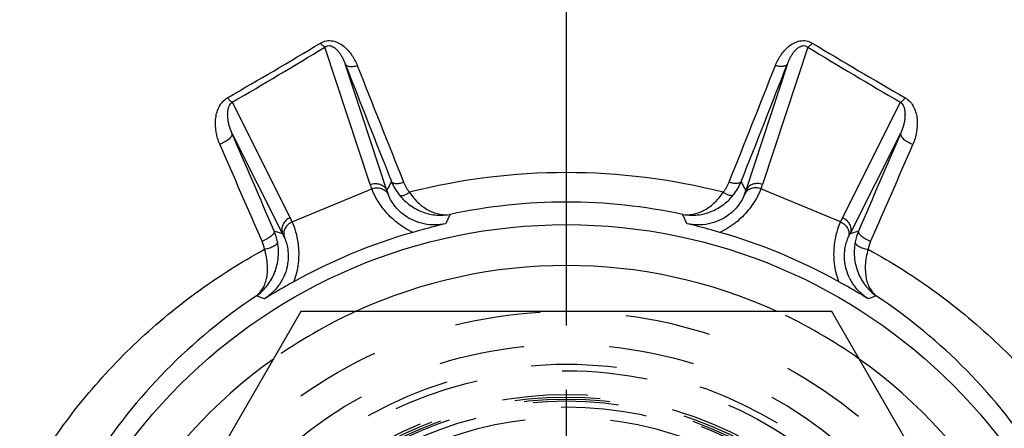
# Model space of a CAD drawing. Header units: millimetres. Extents: x 397 to 603, y 378 to 622.
# Tile 7 of 9: x 458 to 533, y 526 to 557. Entities that reach past the tile are written whole.
import ezdxf

# ---------------------------------------------------------------- set-up
doc = ezdxf.new("R2010")
doc.units = ezdxf.units.MM
doc.header["$LTSCALE"] = 65.185185
doc.linetypes.add('CENTER', pattern=[0.6, 0.375, -0.075, 0.075, -0.075])
doc.linetypes.add('HIDDEN', pattern=[0.2, 0.1, -0.1])
for name, color, linetype in [('ACHSEN_S', 7, 'CONTINUOUS'), ('FASEN', 7, 'CONTINUOUS'), ('FLAECHEN', 7, 'CONTINUOUS'), ('KONST.EL_MIT_GEO', 7, 'CONTINUOUS')]:
    doc.layers.add(name, color=color, linetype=linetype)

msp = doc.modelspace()

# ---------------------------------------------------------------- linework, layer by layer
at = {"layer": 'ACHSEN_S', "color": 2, "linetype": 'CENTER'}
msp.add_line((500, 377.5), (500, 622.5), dxfattribs=at)
at = {"layer": 'FASEN', "color": 7, "linetype": 'Continuous'}
msp.add_circle((500, 500), 41.605, dxfattribs=at)
for start, end in [(65.38443, 114.61557), (125.38435, 174.61552), (5.38448, 54.61565)]:
    msp.add_arc((500, 500), 38.5, start, end, dxfattribs=at)
at = {"layer": 'FASEN', "color": 8, "linetype": 'HIDDEN'}
for start, end in [(114.61557, 125.38435), (54.61565, 65.38443)]:
    msp.add_arc((500, 500), 38.5, start, end, dxfattribs=at)
at = {"layer": 'FLAECHEN', "color": 8, "linetype": 'HIDDEN'}
msp.add_circle((500, 500), 26.95, dxfattribs=at)
at = {"layer": 'KONST.EL_MIT_GEO', "color": 7, "linetype": 'Continuous'}
for p, q in [((485.067, 544.656), (481.628, 555.104)), ((518.372, 555.104), (514.933, 544.656)), ((486.337, 544.201), (483.167, 553.832)), ((516.833, 553.832), (513.663, 544.201)), ((474.555, 550.909), (478.983, 542.136)), ((521.017, 542.136), (525.445, 550.909)), ((474.549, 548.559), (478.406, 540.916)), ((521.594, 540.916), (525.451, 548.559)), ((479.133, 541.813), (485.189, 544.321)), ((520.867, 541.813), (514.811, 544.321)), ((479.793, 535), (459.585, 500)), ((520.207, 535), (479.793, 535)), ((540.415, 500), (520.207, 535))]:
    msp.add_line(p, q, dxfattribs=at)
at = {"layer": 'KONST.EL_MIT_GEO', "color": 8, "linetype": 'HIDDEN'}
for radius in [35, 32.5, 31, 30.5, 28.7, 28.5, 28.346, 28.2, 27.75, 26.95]:
    msp.add_circle((500, 500), radius, dxfattribs=at)
at = {"layer": 'KONST.EL_MIT_GEO', "color": 7, "linetype": 'Continuous'}
for centre, radius, start, end in [((266.119, 913.587), 417.836, 299.86884, 300.99379), ((727.436, 902.614), 405.111, 238.98854, 240.14883), ((265.421, 911.592), 416.929, 300.10623, 301.23642), ((728.119, 900.701), 404.267, 238.74588, 239.91147), ((2643.324, 1399.444), 2319.771, 201.378291, 201.615966), ((-1702.223, 1422.642), 2383.073, 338.387191, 338.618552), ((2608.808, 1393.435), 2284.641, 201.565059, 201.804399), ((-1666.802, 1416.495), 2347.051, 338.198783, 338.431759), ((-1993.824, -521.933), 2690.505, 23.272908, 23.445564), ((2950.593, -503.261), 2643.414, 156.552898, 156.72863), ((-1955.249, -515.773), 2651.498, 23.472571, 23.646361), ((2912.737, -497.236), 2605.12, 156.352092, 156.528976), ((500, 497.306), 48.257, 75.68083, 104.31917), ((616.866, 475.958), 147.292, 152.10091, 152.3988), ((490.436, 546.378), 4.031, 201.83506, 218.79007), ((490.397, 545.941), 2.994, 201.79047, 218.83429), ((509.608, 545.938), 2.988, 321.14804, 338.2272), ((509.573, 546.373), 4.022, 321.18901, 338.18585), ((383.137, 475.96), 147.288, 27.6012, 27.8991), ((490.48, 546.437), 5.699, 198.2132, 201.79242), ((490.842, 545.597), 4.717, 197.21688, 200.73472), ((509.158, 545.597), 4.717, 339.26528, 342.78312), ((509.52, 546.437), 5.699, 338.20758, 341.7868), ((500, 500.793), 42.525, 77.98334, 102.01666), ((473.896, 539.567), 5.699, 23.20758, 26.7868), ((604.796, 488.453), 125.797, 154.61298, 154.96867), ((395.206, 488.454), 125.795, 25.03133, 25.38702), ((526.104, 539.567), 5.699, 153.2132, 156.79242), ((434.407, 400.505), 147.143, 72.60112, 72.86343), ((474.016, 539.52), 4.073, 10.88288, 23.07063), ((565.593, 400.505), 147.143, 107.13657, 107.39888), ((525.984, 539.52), 4.073, 156.92937, 169.11712), ((474.067, 539.141), 3.024, 11.24039, 23.47934), ((474.234, 538.717), 4.717, 24.26528, 27.78312), ((499.87, 500.313), 42.313, 105.83399, 119.16601), ((500.13, 500.313), 42.313, 60.83399, 74.16601), ((525.766, 538.717), 4.717, 152.21688, 155.73472), ((525.933, 539.141), 3.024, 156.52066, 168.75961), ((500.297, 500.231), 43.169, 123.5958, 147.34172), ((434.135, 417.934), 125.584, 70.03071, 70.32838), ((565.865, 417.934), 125.584, 109.67162, 109.96929), ((499.703, 500.231), 43.169, 32.65828, 56.4042)]:
    msp.add_arc(centre, radius, start, end, dxfattribs=at)
for points, knots in [([(481.281, 555.408), (481.42, 555.492), (481.733, 555.612), (482.233, 555.6), (482.694, 555.43), (483.211, 555.08), (483.709, 554.502), (483.983, 553.97), (484.091, 553.698)], [0, 0, 0, 0, 0.130181, 0.263459, 0.394341, 0.520979, 0.763993, 1, 1, 1, 1]), ([(481.628, 555.104), (481.568, 555.134), (481.444, 555.229), (481.338, 555.342), (481.281, 555.408)], [0, 0, 0, 0, 0.433709, 1, 1, 1, 1]), ([(515.909, 553.698), (516.017, 553.97), (516.291, 554.502), (516.789, 555.08), (517.306, 555.43), (517.767, 555.6), (518.267, 555.612), (518.58, 555.492), (518.719, 555.408)], [0, 0, 0, 0, 0.236007, 0.479021, 0.605659, 0.736541, 0.869819, 1, 1, 1, 1]), ([(518.372, 555.104), (518.432, 555.134), (518.556, 555.229), (518.662, 555.342), (518.719, 555.408)], [0, 0, 0, 0, 0.43371, 1, 1, 1, 1]), ([(481.628, 555.104), (481.669, 555.138), (481.766, 555.199), (481.937, 555.231), (482.107, 555.199), (482.298, 555.11), (482.491, 554.957), (482.676, 554.748), (482.83, 554.528), (482.961, 554.302), (483.073, 554.07), (483.138, 553.911), (483.167, 553.832)], [0, 0, 0, 0, 0.070027, 0.147321, 0.223623, 0.294159, 0.423185, 0.544192, 0.66106, 0.775466, 0.888276, 1, 1, 1, 1]), ([(516.833, 553.832), (516.862, 553.911), (516.927, 554.07), (517.039, 554.302), (517.17, 554.528), (517.324, 554.748), (517.509, 554.957), (517.702, 555.11), (517.893, 555.199), (518.063, 555.231), (518.234, 555.199), (518.331, 555.138), (518.372, 555.104)], [0, 0, 0, 0, 0.111724, 0.224534, 0.33894, 0.455808, 0.576815, 0.705841, 0.776377, 0.852679, 0.929973, 1, 1, 1, 1]), ([(483.167, 553.832), (483.18, 553.807), (483.215, 553.758), (483.291, 553.703), (483.389, 553.662), (483.553, 553.627), (483.793, 553.629), (483.989, 553.669), (484.091, 553.698)], [0, 0, 0, 0, 0.084435, 0.177071, 0.282133, 0.401395, 0.680275, 1, 1, 1, 1]), ([(516.833, 553.832), (516.82, 553.807), (516.785, 553.758), (516.709, 553.703), (516.611, 553.662), (516.447, 553.627), (516.207, 553.629), (516.011, 553.669), (515.909, 553.698)], [0, 0, 0, 0, 0.084435, 0.177071, 0.282133, 0.401395, 0.680275, 1, 1, 1, 1]), ([(473.625, 547.718), (473.496, 548.013), (473.309, 548.632), (473.267, 549.44), (473.373, 550.071), (473.536, 550.528), (473.803, 550.948), (474.061, 551.169), (474.208, 551.253)], [0, 0, 0, 0, 0.249627, 0.495672, 0.618743, 0.742725, 0.869094, 1, 1, 1, 1]), ([(474.555, 550.909), (474.527, 550.925), (474.471, 550.966), (474.35, 551.077), (474.265, 551.179), (474.208, 551.253)], [0, 0, 0, 0, 0.193942, 0.428487, 1, 1, 1, 1]), ([(474.549, 548.559), (474.464, 548.747), (474.359, 549.038), (474.269, 549.437), (474.228, 549.738), (474.219, 550.042), (474.256, 550.451), (474.384, 550.781), (474.555, 550.909)], [0, 0, 0, 0, 0.250393, 0.373721, 0.496222, 0.618404, 0.741223, 1, 1, 1, 1]), ([(525.445, 550.909), (525.473, 550.925), (525.529, 550.966), (525.65, 551.077), (525.735, 551.179), (525.792, 551.253)], [0, 0, 0, 0, 0.193942, 0.428487, 1, 1, 1, 1]), ([(525.445, 550.909), (525.616, 550.781), (525.744, 550.451), (525.781, 550.042), (525.772, 549.738), (525.731, 549.437), (525.641, 549.038), (525.536, 548.747), (525.451, 548.559)], [0, 0, 0, 0, 0.258777, 0.381596, 0.503778, 0.626279, 0.749607, 1, 1, 1, 1]), ([(525.792, 551.253), (525.939, 551.169), (526.197, 550.948), (526.464, 550.528), (526.627, 550.071), (526.733, 549.44), (526.691, 548.632), (526.504, 548.013), (526.375, 547.718)], [0, 0, 0, 0, 0.130906, 0.257275, 0.381257, 0.504328, 0.750373, 1, 1, 1, 1]), ([(474.549, 548.559), (474.559, 548.528), (474.562, 548.456), (474.522, 548.344), (474.443, 548.228), (474.328, 548.11), (474.183, 547.995), (473.952, 547.85), (473.759, 547.763), (473.625, 547.718)], [0, 0, 0, 0, 0.072039, 0.157889, 0.26272, 0.386783, 0.527421, 0.680249, 1, 1, 1, 1]), ([(525.451, 548.559), (525.441, 548.528), (525.438, 548.456), (525.478, 548.344), (525.557, 548.228), (525.672, 548.11), (525.817, 547.995), (526.048, 547.85), (526.241, 547.763), (526.375, 547.718)], [0, 0, 0, 0, 0.072039, 0.157889, 0.26272, 0.386784, 0.527421, 0.680249, 1, 1, 1, 1]), ([(486.694, 544.878), (486.705, 544.857), (486.739, 544.816), (486.813, 544.773), (486.91, 544.745), (487.075, 544.727), (487.317, 544.747), (487.513, 544.796), (487.617, 544.83)], [0, 0, 0, 0, 0.073878, 0.158991, 0.260359, 0.379506, 0.666406, 1, 1, 1, 1]), ([(513.306, 544.878), (513.295, 544.857), (513.261, 544.816), (513.187, 544.773), (513.09, 544.745), (512.925, 544.727), (512.683, 544.747), (512.487, 544.796), (512.383, 544.83)], [0, 0, 0, 0, 0.073878, 0.158991, 0.260359, 0.379506, 0.666406, 1, 1, 1, 1]), ([(485.067, 544.656), (485.186, 544.703), (485.442, 544.757), (485.762, 544.708), (485.988, 544.601), (486.182, 544.459), (486.29, 544.309), (486.337, 544.201)], [0, 0, 0, 0, 0.260227, 0.515078, 0.639714, 0.762011, 1, 1, 1, 1]), ([(485.189, 544.321), (485.303, 544.368), (485.547, 544.424), (485.912, 544.379), (486.229, 544.211), (486.379, 544.027), (486.431, 543.927)], [0, 0, 0, 0, 0.260548, 0.515368, 0.761342, 1, 1, 1, 1]), ([(488.325, 541.021), (487.883, 541.215), (487.087, 541.704), (486.17, 542.62), (485.565, 543.507), (485.288, 544.075), (485.189, 544.321)], [0, 0, 0, 0, 0.310909, 0.5943, 0.828925, 1, 1, 1, 1]), ([(487.294, 543.852), (487.323, 543.824), (487.396, 543.804), (487.496, 543.811), (487.635, 543.841), (487.831, 543.922), (487.984, 544.011), (488.065, 544.064)], [0, 0, 0, 0, 0.146843, 0.245735, 0.363968, 0.654265, 1, 1, 1, 1]), ([(488.065, 544.064), (488.268, 543.76), (488.715, 543.228), (489.511, 542.654), (490.336, 542.356), (490.891, 542.345), (491.147, 542.386)], [0, 0, 0, 0, 0.29697, 0.558711, 0.789396, 1, 1, 1, 1]), ([(508.853, 542.386), (509.109, 542.345), (509.664, 542.356), (510.489, 542.654), (511.285, 543.228), (511.732, 543.76), (511.935, 544.064)], [0, 0, 0, 0, 0.210604, 0.441289, 0.70303, 1, 1, 1, 1]), ([(514.811, 544.321), (514.712, 544.075), (514.435, 543.507), (513.83, 542.62), (512.913, 541.704), (512.117, 541.215), (511.675, 541.021)], [0, 0, 0, 0, 0.171075, 0.4057, 0.689091, 1, 1, 1, 1]), ([(512.706, 543.852), (512.677, 543.824), (512.604, 543.804), (512.504, 543.811), (512.365, 543.841), (512.169, 543.922), (512.016, 544.011), (511.935, 544.064)], [0, 0, 0, 0, 0.146843, 0.245735, 0.363968, 0.654265, 1, 1, 1, 1]), ([(514.811, 544.321), (514.697, 544.368), (514.453, 544.424), (514.088, 544.379), (513.771, 544.211), (513.621, 544.027), (513.569, 543.927)], [0, 0, 0, 0, 0.260548, 0.515368, 0.761342, 1, 1, 1, 1]), ([(514.933, 544.656), (514.814, 544.703), (514.558, 544.757), (514.238, 544.708), (514.012, 544.601), (513.818, 544.459), (513.71, 544.309), (513.663, 544.201)], [0, 0, 0, 0, 0.260227, 0.515078, 0.639714, 0.762011, 1, 1, 1, 1]), ([(490.814, 541.679), (490.545, 541.62), (489.993, 541.557), (489.167, 541.635), (488.392, 541.88), (487.721, 542.26), (487.197, 542.713), (486.825, 543.167), (486.584, 543.569), (486.472, 543.818), (486.431, 543.927)], [0, 0, 0, 0, 0.154536, 0.308906, 0.461488, 0.607148, 0.737854, 0.847567, 0.934697, 1, 1, 1, 1]), ([(487.294, 543.852), (487.536, 543.551), (488.094, 543.028), (489.083, 542.516), (490.122, 542.291), (490.815, 542.325), (491.147, 542.386)], [0, 0, 0, 0, 0.269246, 0.523617, 0.765635, 1, 1, 1, 1]), ([(508.853, 542.386), (509.185, 542.325), (509.878, 542.291), (510.917, 542.516), (511.906, 543.028), (512.464, 543.551), (512.706, 543.852)], [0, 0, 0, 0, 0.234365, 0.476383, 0.730754, 1, 1, 1, 1]), ([(513.569, 543.927), (513.528, 543.818), (513.416, 543.569), (513.175, 543.167), (512.803, 542.713), (512.279, 542.26), (511.608, 541.88), (510.833, 541.635), (510.007, 541.557), (509.455, 541.62), (509.186, 541.679)], [0, 0, 0, 0, 0.065303, 0.152433, 0.262146, 0.392852, 0.538512, 0.691094, 0.845464, 1, 1, 1, 1]), ([(478.983, 542.136), (478.865, 542.085), (478.647, 541.942), (478.455, 541.681), (478.37, 541.446), (478.334, 541.208), (478.363, 541.025), (478.406, 540.916)], [0, 0, 0, 0, 0.260227, 0.515078, 0.639714, 0.762011, 1, 1, 1, 1]), ([(479.133, 541.813), (479.019, 541.765), (478.808, 541.632), (478.581, 541.342), (478.475, 540.999), (478.499, 540.763), (478.534, 540.656)], [0, 0, 0, 0, 0.260548, 0.515368, 0.761342, 1, 1, 1, 1]), ([(479.133, 541.813), (479.237, 541.569), (479.443, 540.971), (479.642, 539.916), (479.642, 538.62), (479.425, 537.711), (479.249, 537.262)], [0, 0, 0, 0, 0.171075, 0.4057, 0.689091, 1, 1, 1, 1]), ([(520.751, 537.262), (520.575, 537.711), (520.358, 538.62), (520.358, 539.916), (520.557, 540.971), (520.763, 541.569), (520.867, 541.813)], [0, 0, 0, 0, 0.310909, 0.5943, 0.828925, 1, 1, 1, 1]), ([(520.867, 541.813), (520.981, 541.765), (521.192, 541.632), (521.419, 541.342), (521.525, 540.999), (521.501, 540.763), (521.466, 540.656)], [0, 0, 0, 0, 0.260548, 0.515368, 0.761342, 1, 1, 1, 1]), ([(521.017, 542.136), (521.135, 542.085), (521.353, 541.942), (521.545, 541.681), (521.63, 541.446), (521.666, 541.208), (521.637, 541.025), (521.594, 540.916)], [0, 0, 0, 0, 0.260227, 0.515078, 0.639714, 0.762011, 1, 1, 1, 1]), ([(477.763, 541.116), (477.771, 541.09), (477.77, 541.026), (477.725, 540.93), (477.645, 540.828), (477.53, 540.722), (477.386, 540.616), (477.159, 540.478), (476.971, 540.393), (476.84, 540.345)], [0, 0, 0, 0, 0.063901, 0.144413, 0.246802, 0.37084, 0.513418, 0.669771, 1, 1, 1, 1]), ([(490.814, 541.679), (490.616, 541.632), (489.783, 541.426), (488.955, 541.2), (488.325, 541.021)], [0, 0, 0, 0, 0.236801, 1, 1, 1, 1]), ([(511.675, 541.021), (511.457, 541.083), (510.63, 541.314), (509.8, 541.532), (509.186, 541.679)], [0, 0, 0, 0, 0.264467, 1, 1, 1, 1]), ([(522.237, 541.116), (522.229, 541.09), (522.23, 541.026), (522.275, 540.93), (522.355, 540.828), (522.47, 540.722), (522.614, 540.616), (522.841, 540.478), (523.029, 540.393), (523.16, 540.345)], [0, 0, 0, 0, 0.063901, 0.144413, 0.246802, 0.37084, 0.513418, 0.669771, 1, 1, 1, 1]), ([(478.534, 540.656), (478.581, 540.549), (478.678, 540.295), (478.792, 539.84), (478.851, 539.256), (478.8, 538.565), (478.594, 537.822), (478.219, 537.1), (477.691, 536.461), (477.256, 536.116), (477.024, 535.967)], [0, 0, 0, 0, 0.065303, 0.152433, 0.262146, 0.392852, 0.538512, 0.691094, 0.845464, 1, 1, 1, 1]), ([(522.976, 535.967), (522.744, 536.116), (522.309, 536.461), (521.781, 537.1), (521.406, 537.822), (521.2, 538.565), (521.149, 539.256), (521.208, 539.84), (521.322, 540.295), (521.419, 540.549), (521.466, 540.656)], [0, 0, 0, 0, 0.154536, 0.308906, 0.461488, 0.607148, 0.737854, 0.847567, 0.934697, 1, 1, 1, 1]), ([(459.392, 522.837), (460.449, 524.608), (462.804, 528.003), (466.986, 532.567), (471.734, 536.535), (475.223, 538.744), (477.032, 539.73)], [0, 0, 0, 0, 0.250492, 0.50012, 0.74968, 1, 1, 1, 1]), ([(476.41, 536.189), (476.693, 536.388), (477.221, 536.878), (477.804, 537.834), (478.127, 539.006), (478.099, 539.857), (478.016, 540.289)], [0, 0, 0, 0, 0.223945, 0.459489, 0.715808, 1, 1, 1, 1]), ([(476.41, 536.189), (476.503, 536.258), (476.679, 536.422), (476.896, 536.724), (477.067, 537.086), (477.237, 537.679), (477.288, 538.586), (477.15, 539.333), (477.032, 539.73)], [0, 0, 0, 0, 0.091682, 0.188059, 0.292062, 0.406275, 0.673206, 1, 1, 1, 1]), ([(478.016, 540.289), (478.018, 540.262), (478.005, 540.202), (477.947, 540.119), (477.856, 540.037), (477.734, 539.958), (477.584, 539.885), (477.351, 539.798), (477.162, 539.752), (477.032, 539.73)], [0, 0, 0, 0, 0.066792, 0.148677, 0.250772, 0.373354, 0.514024, 0.668796, 1, 1, 1, 1]), ([(521.984, 540.289), (521.901, 539.857), (521.873, 539.006), (522.196, 537.834), (522.779, 536.878), (523.307, 536.388), (523.59, 536.189)], [0, 0, 0, 0, 0.284192, 0.540511, 0.776055, 1, 1, 1, 1]), ([(521.984, 540.289), (521.982, 540.262), (521.995, 540.202), (522.053, 540.119), (522.144, 540.037), (522.266, 539.958), (522.416, 539.885), (522.649, 539.798), (522.838, 539.752), (522.968, 539.73)], [0, 0, 0, 0, 0.066792, 0.148677, 0.250772, 0.373354, 0.514024, 0.668796, 1, 1, 1, 1]), ([(522.968, 539.73), (522.85, 539.333), (522.712, 538.586), (522.763, 537.679), (522.933, 537.086), (523.104, 536.724), (523.321, 536.422), (523.497, 536.258), (523.59, 536.189)], [0, 0, 0, 0, 0.326794, 0.593725, 0.707938, 0.811941, 0.908318, 1, 1, 1, 1]), ([(522.968, 539.73), (524.777, 538.744), (528.266, 536.535), (533.014, 532.567), (537.196, 528.003), (539.551, 524.608), (540.608, 522.837)], [0, 0, 0, 0, 0.25032, 0.49988, 0.749508, 1, 1, 1, 1]), ([(479.249, 537.262), (479.051, 537.151), (478.303, 536.73), (477.562, 536.297), (477.024, 535.967)], [0, 0, 0, 0, 0.264458, 1, 1, 1, 1]), ([(522.976, 535.967), (522.803, 536.074), (522.068, 536.517), (521.323, 536.943), (520.751, 537.262)], [0, 0, 0, 0, 0.236801, 1, 1, 1, 1])]:
    msp.add_open_spline(points, degree=3, knots=knots, dxfattribs=at)

doc.saveas('drawing.dxf')
